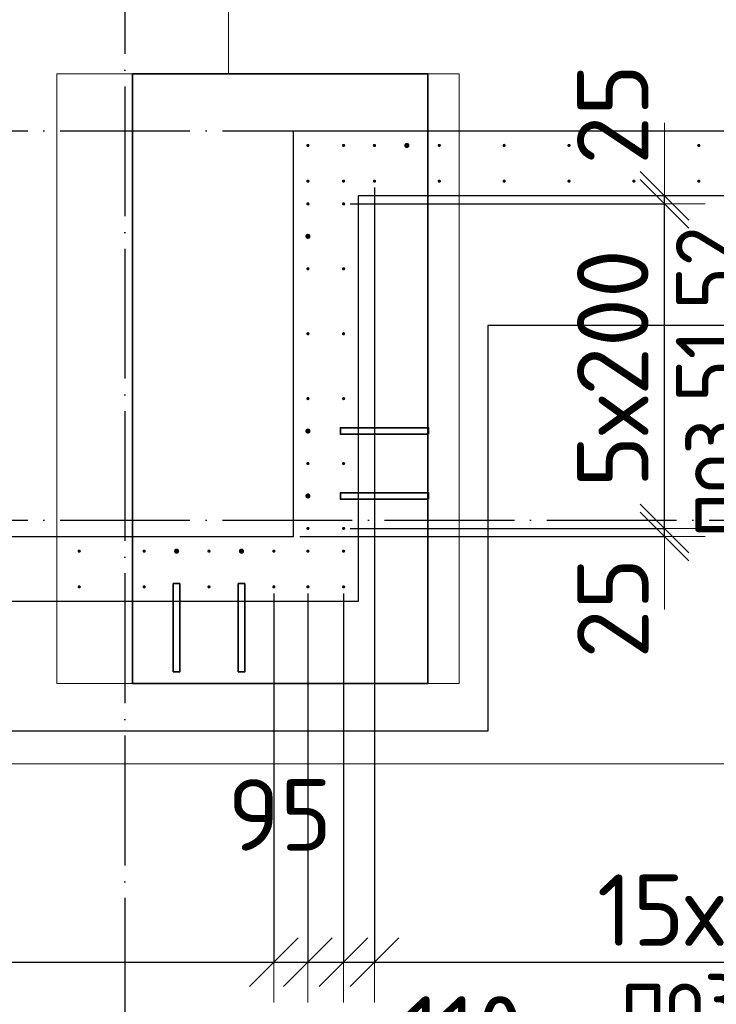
# Model space of a CAD drawing. Header units: millimetres. Extents: x 123094 to 184385, y 26948 to 48500.
# Tile 8 of 108: x 131576 to 133724, y 28509 to 31542. Entities that reach past the tile are written whole.
import ezdxf

# ---------------------------------------------------------------- set-up
doc = ezdxf.new("R2010")
doc.units = ezdxf.units.MM
doc.header["$PDMODE"] = 65
doc.linetypes.add('______11', pattern=[500, 400, -50, 0, -50])
doc.linetypes.add('______5', pattern=[1100, 800, -100, 100, -100])
for name, color, linetype, lineweight in [('Standard', 7, 'Continuous', 25), ('Арм.стержн. Выпуски', 180, 'Continuous', 35), ('Размерная линия_ общее', 7, 'Continuous', 13), ('Стена_ общее', 7, 'Continuous', 35), ('Фундамент_ общее', 7, 'Continuous', 35)]:
    doc.layers.add(name, color=color, linetype=linetype, lineweight=lineweight)
doc.layers.add('Осевая линия_ общее', color=7, linetype='______5', lineweight=13, true_color=0xa0a0a0)
doc.styles.add('ISOCPEUR', font='ISOCPEUR')
doc.dimstyles.new('DIMSTYLE_3', dxfattribs={"dimtxt": 220, "dimasz": 250, "dimexe": 0, "dimexo": 0, "dimgap": 110, "dimtad": 2, "dimdec": 0, "dimrnd": 5, "dimzin": 12, "dimdsep": 46, "dimtxsty": 'ISOCPEUR', "dimblk1": 'ALL_ML_STRICH', "dimblk2": 'ALL_ML_STRICH', "dimsah": 1, "dimcen": 0, "dimclrd": 7, "dimclre": 256, "dimclrt": 7, "dimadec": 0, "dimazin": 0, "dimtfac": 1, "dimtdec": 0, "dimtix": 1, "dimtmove": 2, "dimatfit": 3, "dimfxl": 0, "dimtzin": 0, "dimlwd": 0, "dimlwe": -3, "dimarcsym": 0})
doc.dimstyles.new('DIMSTYLE_5', dxfattribs={"dimtxt": 220, "dimasz": 250, "dimexe": 0, "dimexo": 0, "dimgap": 110, "dimtad": 2, "dimdec": 0, "dimrnd": 5, "dimzin": 12, "dimdsep": 46, "dimtxsty": 'ISOCPEUR', "dimblk1": 'ALL_ML_STRICH', "dimblk2": 'ALL_ML_STRICH', "dimsah": 1, "dimcen": 0, "dimclrd": 7, "dimclre": 256, "dimclrt": 7, "dimadec": 0, "dimazin": 0, "dimtfac": 1, "dimtdec": 0, "dimtix": 1, "dimtmove": 2, "dimatfit": 3, "dimfxl": 0, "dimtvp": 1.2, "dimtzin": 0, "dimlwd": 0, "dimlwe": -3, "dimarcsym": 0})
doc.dimstyles.new('DIMSTYLE_7', dxfattribs={"dimtxt": 220, "dimasz": 250, "dimexe": 0, "dimexo": 0, "dimgap": 110, "dimtad": 0, "dimdec": 0, "dimrnd": 5, "dimzin": 12, "dimdsep": 46, "dimtxsty": 'ISOCPEUR', "dimblk1": 'ALL_ML_STRICH', "dimblk2": 'ALL_ML_STRICH', "dimsah": 1, "dimcen": 0, "dimclrd": 7, "dimclre": 256, "dimclrt": 7, "dimadec": 0, "dimazin": 0, "dimtfac": 1, "dimtdec": 0, "dimtix": 1, "dimtmove": 2, "dimatfit": 3, "dimfxl": 0, "dimtvp": 1.2, "dimtzin": 0, "dimlwd": 0, "dimlwe": -3, "dimarcsym": 0})

# ---------------------------------------------------------------- blocks, each defined once
blk = doc.blocks.new('ALL_ML_STRICH')
at = {"color": 0, "linetype": 'ByBlock', "lineweight": -2}
for p, q in [((0, -0.5), (0, 0.5)), ((-0.3, -0.3), (0.3, 0.3)), ((-1, 0), (0.5, 0))]:
    blk.add_line(p, q, dxfattribs=at)
blk = doc.blocks.new('*D80')
at = {"layer": 'DEFPOINTS', "color": 7, "linetype": 'Continuous', "lineweight": 13, "transparency": 33554687}
for p in [(132575, 29975), (132420, 29950), (133564.8, 29950)]:
    blk.add_point(p, dxfattribs=at)
at = {"layer": 'Размерная линия_ общее', "color": 253, "linetype": 'Continuous', "lineweight": -2, "true_color": 0xa0a0a0, "transparency": 33554687}
for p, q in [((132595, 29975), (133564.8, 29975)), ((132440, 29950), (133564.8, 29950))]:
    blk.add_line(p, q, dxfattribs=at)
at = {"layer": 'Размерная линия_ общее', "color": 7, "linetype": 'Continuous', "lineweight": -2, "transparency": 33554687}
blk.add_line((133564.8, 29950), (133564.8, 29975), dxfattribs=at)
at = {"layer": 'Размерная линия_ общее', "color": 7, "linetype": 'Continuous', "lineweight": 13, "transparency": 33554687, "xscale": 250, "yscale": 250, "zscale": 250}
for p, rotation in [((133564.8, 29950), 270), ((133564.8, 29975), 90)]:
    blk.add_blockref('ALL_ML_STRICH', p, dxfattribs=dict(at, rotation=rotation))
at = {"layer": 'Размерная линия_ общее', "color": 7, "linetype": 'Continuous', "lineweight": 13, "transparency": 33554687, "insert": (133405.2, 29729.5), "char_height": 220, "width": 440, "attachment_point": 5, "rotation": 90, "style": 'ISOCPEUR'}
blk.add_mtext('\\A1;{25}', dxfattribs=at)
blk = doc.blocks.new('*D81')
at = {"layer": 'DEFPOINTS', "color": 7, "linetype": 'Continuous', "lineweight": 13, "transparency": 33554687}
for p in [(132575, 30975), (132575, 29975), (133564.8, 29975)]:
    blk.add_point(p, dxfattribs=at)
at = {"layer": 'Размерная линия_ общее', "color": 253, "linetype": 'Continuous', "lineweight": -2, "true_color": 0xa0a0a0, "transparency": 33554687}
for p, q in [((132595, 30975), (133564.8, 30975)), ((132595, 29975), (133564.8, 29975))]:
    blk.add_line(p, q, dxfattribs=at)
at = {"layer": 'Размерная линия_ общее', "color": 7, "linetype": 'Continuous', "lineweight": -2, "transparency": 33554687}
blk.add_line((133564.8, 29975), (133564.8, 30975), dxfattribs=at)
at = {"layer": 'Размерная линия_ общее', "color": 7, "linetype": 'Continuous', "lineweight": 13, "transparency": 33554687, "xscale": 250, "yscale": 250, "zscale": 250}
for p, rotation in [((133564.8, 30975), 90), ((133564.8, 29975), 270)]:
    blk.add_blockref('ALL_ML_STRICH', p, dxfattribs=dict(at, rotation=rotation))
at = {"layer": 'Размерная линия_ общее', "color": 7, "linetype": 'Continuous', "lineweight": 13, "transparency": 33554687, "insert": (133294.8, 30101), "char_height": 220, "width": 11, "attachment_point": 1, "rotation": 90, "line_spacing_factor": 0.60241, "style": 'ISOCPEUR'}
blk.add_mtext('5х200', dxfattribs=at)
blk = doc.blocks.new('*D82')
at = {"layer": 'DEFPOINTS', "color": 7, "linetype": 'Continuous', "lineweight": 13, "transparency": 33554687}
for p in [(132575, 30975), (133065.3, 31000), (133564.8, 30975)]:
    blk.add_point(p, dxfattribs=at)
at = {"layer": 'Размерная линия_ общее', "color": 253, "linetype": 'Continuous', "lineweight": -2, "true_color": 0xa0a0a0, "transparency": 33554687}
for p, q in [((132595, 30975), (133564.8, 30975)), ((133564.8, 31000), (133564.8, 31000))]:
    blk.add_line(p, q, dxfattribs=at)
at = {"layer": 'Размерная линия_ общее', "color": 7, "linetype": 'Continuous', "lineweight": -2, "transparency": 33554687}
blk.add_line((133564.8, 30975), (133564.8, 31000), dxfattribs=at)
at = {"layer": 'Размерная линия_ общее', "color": 7, "linetype": 'Continuous', "lineweight": 13, "transparency": 33554687, "xscale": 250, "yscale": 250, "zscale": 250}
for p, rotation in [((133564.8, 30975), 270), ((133564.8, 31000), 90)]:
    blk.add_blockref('ALL_ML_STRICH', p, dxfattribs=dict(at, rotation=rotation))
at = {"layer": 'Размерная линия_ общее', "color": 7, "linetype": 'Continuous', "lineweight": 13, "transparency": 33554687, "insert": (133404.7, 31250.8), "char_height": 220, "width": 440, "attachment_point": 5, "rotation": 90, "style": 'ISOCPEUR'}
blk.add_mtext('\\A1;{25}', dxfattribs=at)
blk = doc.blocks.new('*D618')
at = {"layer": 'DEFPOINTS', "color": 7, "linetype": 'Continuous', "lineweight": 13, "transparency": 33554687}
for p in [(128760, 29795), (132360, 29795), (128760, 28639)]:
    blk.add_point(p, dxfattribs=at)
at = {"layer": 'Размерная линия_ общее', "color": 253, "linetype": 'Continuous', "lineweight": -2, "true_color": 0xa0a0a0, "transparency": 33554687}
for p, q in [((128760, 29775), (128760, 28639)), ((132360, 29775), (132360, 28639))]:
    blk.add_line(p, q, dxfattribs=at)
at = {"layer": 'Размерная линия_ общее', "color": 7, "linetype": 'Continuous', "lineweight": -2, "transparency": 33554687}
blk.add_line((128760, 28639), (132360, 28639), dxfattribs=at)
at = {"layer": 'Размерная линия_ общее', "color": 7, "linetype": 'Continuous', "lineweight": 13, "transparency": 33554687, "xscale": 250, "yscale": 250, "zscale": 250, "rotation": 180}
blk.add_blockref('ALL_ML_STRICH', (128760, 28639), dxfattribs=at)
at = {"layer": 'Размерная линия_ общее', "color": 7, "linetype": 'Continuous', "lineweight": 13, "transparency": 33554687, "xscale": 250, "yscale": 250, "zscale": 250}
blk.add_blockref('ALL_ML_STRICH', (132360, 28639), dxfattribs=at)
at = {"layer": 'Размерная линия_ общее', "color": 7, "linetype": 'Continuous', "lineweight": 13, "transparency": 33554687, "insert": (129746, 28909), "char_height": 220, "width": 11, "attachment_point": 1, "line_spacing_factor": 0.60241, "style": 'ISOCPEUR'}
blk.add_mtext('18х200=3600', dxfattribs=at)
blk = doc.blocks.new('*D619')
at = {"layer": 'DEFPOINTS', "color": 7, "linetype": 'Continuous', "lineweight": 13, "transparency": 33554687}
for p in [(132360, 29795), (132465, 29795), (132360, 28639)]:
    blk.add_point(p, dxfattribs=at)
at = {"layer": 'Размерная линия_ общее', "color": 253, "linetype": 'Continuous', "lineweight": -2, "true_color": 0xa0a0a0, "transparency": 33554687}
for p, q in [((132360, 29775), (132360, 28639)), ((132465, 29775), (132465, 28639))]:
    blk.add_line(p, q, dxfattribs=at)
at = {"layer": 'Размерная линия_ общее', "color": 7, "linetype": 'Continuous', "lineweight": -2, "transparency": 33554687}
blk.add_line((132360, 28639), (132465, 28639), dxfattribs=at)
at = {"layer": 'Размерная линия_ общее', "color": 7, "linetype": 'Continuous', "lineweight": 13, "transparency": 33554687, "xscale": 250, "yscale": 250, "zscale": 250}
blk.add_blockref('ALL_ML_STRICH', (132465, 28639), dxfattribs=at)
at = {"layer": 'Размерная линия_ общее', "color": 7, "linetype": 'Continuous', "lineweight": 13, "transparency": 33554687, "xscale": 250, "yscale": 250, "zscale": 250, "rotation": 180}
blk.add_blockref('ALL_ML_STRICH', (132360, 28639), dxfattribs=at)
at = {"layer": 'Размерная линия_ общее', "color": 7, "linetype": 'Continuous', "lineweight": 13, "transparency": 33554687, "insert": (132145.8, 28367.9), "char_height": 220, "width": 660, "attachment_point": 5, "style": 'ISOCPEUR'}
blk.add_mtext('\\A1;{105}', dxfattribs=at)
blk = doc.blocks.new('*D620')
at = {"layer": 'DEFPOINTS', "color": 7, "linetype": 'Continuous', "lineweight": 13, "transparency": 33554687}
for p in [(132465, 29795), (132575, 29795), (132465, 28639)]:
    blk.add_point(p, dxfattribs=at)
at = {"layer": 'Размерная линия_ общее', "color": 253, "linetype": 'Continuous', "lineweight": -2, "true_color": 0xa0a0a0, "transparency": 33554687}
for p, q in [((132465, 29775), (132465, 28639)), ((132575, 29775), (132575, 28639))]:
    blk.add_line(p, q, dxfattribs=at)
at = {"layer": 'Размерная линия_ общее', "color": 7, "linetype": 'Continuous', "lineweight": -2, "transparency": 33554687}
blk.add_line((132465, 28639), (132575, 28639), dxfattribs=at)
at = {"layer": 'Размерная линия_ общее', "color": 7, "linetype": 'Continuous', "lineweight": 13, "transparency": 33554687, "xscale": 250, "yscale": 250, "zscale": 250}
blk.add_blockref('ALL_ML_STRICH', (132575, 28639), dxfattribs=at)
at = {"layer": 'Размерная линия_ общее', "color": 7, "linetype": 'Continuous', "lineweight": 13, "transparency": 33554687, "xscale": 250, "yscale": 250, "zscale": 250, "rotation": 180}
blk.add_blockref('ALL_ML_STRICH', (132465, 28639), dxfattribs=at)
at = {"layer": 'Размерная линия_ общее', "color": 7, "linetype": 'Continuous', "lineweight": 13, "transparency": 33554687, "insert": (132947, 28423.7), "char_height": 220, "width": 660, "attachment_point": 5, "style": 'ISOCPEUR'}
blk.add_mtext('\\A1;{110}', dxfattribs=at)
blk = doc.blocks.new('*D621')
at = {"layer": 'DEFPOINTS', "color": 7, "linetype": 'Continuous', "lineweight": 13, "transparency": 33554687}
for p in [(132670, 31045), (132575, 29795), (132575, 28639)]:
    blk.add_point(p, dxfattribs=at)
at = {"layer": 'Размерная линия_ общее', "color": 253, "linetype": 'Continuous', "lineweight": -2, "true_color": 0xa0a0a0, "transparency": 33554687}
for p, q in [((132670, 31025), (132670, 28639)), ((132575, 29775), (132575, 28639))]:
    blk.add_line(p, q, dxfattribs=at)
at = {"layer": 'Размерная линия_ общее', "color": 7, "linetype": 'Continuous', "lineweight": -2, "transparency": 33554687}
blk.add_line((132575, 28639), (132670, 28639), dxfattribs=at)
at = {"layer": 'Размерная линия_ общее', "color": 7, "linetype": 'Continuous', "lineweight": 13, "transparency": 33554687, "xscale": 250, "yscale": 250, "zscale": 250}
blk.add_blockref('ALL_ML_STRICH', (132670, 28639), dxfattribs=at)
at = {"layer": 'Размерная линия_ общее', "color": 7, "linetype": 'Continuous', "lineweight": 13, "transparency": 33554687, "xscale": 250, "yscale": 250, "zscale": 250, "rotation": 180}
blk.add_blockref('ALL_ML_STRICH', (132575, 28639), dxfattribs=at)
at = {"layer": 'Размерная линия_ общее', "color": 7, "linetype": 'Continuous', "lineweight": 13, "transparency": 33554687, "insert": (132378.5, 29092.5), "char_height": 220, "width": 440, "attachment_point": 5, "style": 'ISOCPEUR'}
blk.add_mtext('\\A1;{95}', dxfattribs=at)
blk = doc.blocks.new('*D622')
at = {"layer": 'DEFPOINTS', "color": 7, "linetype": 'Continuous', "lineweight": 13, "transparency": 33554687}
for p in [(132670, 31045), (135670, 31045), (132670, 28639)]:
    blk.add_point(p, dxfattribs=at)
at = {"layer": 'Размерная линия_ общее', "color": 253, "linetype": 'Continuous', "lineweight": -2, "true_color": 0xa0a0a0, "transparency": 33554687}
for p, q in [((132670, 31025), (132670, 28639)), ((135670, 31025), (135670, 28639))]:
    blk.add_line(p, q, dxfattribs=at)
at = {"layer": 'Размерная линия_ общее', "color": 7, "linetype": 'Continuous', "lineweight": -2, "transparency": 33554687}
blk.add_line((132670, 28639), (135670, 28639), dxfattribs=at)
at = {"layer": 'Размерная линия_ общее', "color": 7, "linetype": 'Continuous', "lineweight": 13, "transparency": 33554687, "xscale": 250, "yscale": 250, "zscale": 250, "rotation": 180}
blk.add_blockref('ALL_ML_STRICH', (132670, 28639), dxfattribs=at)
at = {"layer": 'Размерная линия_ общее', "color": 7, "linetype": 'Continuous', "lineweight": 13, "transparency": 33554687, "xscale": 250, "yscale": 250, "zscale": 250}
blk.add_blockref('ALL_ML_STRICH', (135670, 28639), dxfattribs=at)
at = {"layer": 'Размерная линия_ общее', "color": 7, "linetype": 'Continuous', "lineweight": 13, "transparency": 33554687, "insert": (133356, 28909), "char_height": 220, "width": 11, "attachment_point": 1, "line_spacing_factor": 0.60241, "style": 'ISOCPEUR'}
blk.add_mtext('15х200=3000', dxfattribs=at)

msp = doc.modelspace()

# ---------------------------------------------------------------- hatches: boundary and pattern name
at = {"layer": 'Арм.стержн. Выпуски', "linetype": 'Continuous', "lineweight": 35, "transparency": 33554687}
for color, points in [(4, [(132470, 31155), (132469.6, 31156.9), (132468.5, 31158.5), (132466.9, 31159.6), (132465, 31160), (132463.1, 31159.6), (132461.5, 31158.5), (132460.4, 31156.9), (132460, 31155), (132460.4, 31153.1), (132461.5, 31151.5), (132463.1, 31150.4), (132465, 31150), (132466.9, 31150.4), (132468.5, 31151.5), (132469.6, 31153.1)]), (4, [(132580, 31155), (132579.6, 31156.9), (132578.5, 31158.5), (132576.9, 31159.6), (132575, 31160), (132573.1, 31159.6), (132571.5, 31158.5), (132570.4, 31156.9), (132570, 31155), (132570.4, 31153.1), (132571.5, 31151.5), (132573.1, 31150.4), (132575, 31150), (132576.9, 31150.4), (132578.5, 31151.5), (132579.6, 31153.1)]), (4, [(132675, 31155), (132674.6, 31156.9), (132673.5, 31158.5), (132671.9, 31159.6), (132670, 31160), (132668.1, 31159.6), (132666.5, 31158.5), (132665.4, 31156.9), (132665, 31155), (132665.4, 31153.1), (132666.5, 31151.5), (132668.1, 31150.4), (132670, 31150), (132671.9, 31150.4), (132673.5, 31151.5), (132674.6, 31153.1)]), (7, [(132778, 31155), (132777.4, 31158.1), (132775.7, 31160.7), (132773.1, 31162.4), (132770, 31163), (132766.9, 31162.4), (132764.3, 31160.7), (132762.6, 31158.1), (132762, 31155), (132762.6, 31151.9), (132764.3, 31149.3), (132766.9, 31147.6), (132770, 31147), (132773.1, 31147.6), (132775.7, 31149.3), (132777.4, 31151.9)]), (4, [(132875, 31155), (132874.6, 31156.9), (132873.5, 31158.5), (132871.9, 31159.6), (132870, 31160), (132868.1, 31159.6), (132866.5, 31158.5), (132865.4, 31156.9), (132865, 31155), (132865.4, 31153.1), (132866.5, 31151.5), (132868.1, 31150.4), (132870, 31150), (132871.9, 31150.4), (132873.5, 31151.5), (132874.6, 31153.1)]), (4, [(133075, 31155), (133074.6, 31156.9), (133073.5, 31158.5), (133071.9, 31159.6), (133070, 31160), (133068.1, 31159.6), (133066.5, 31158.5), (133065.4, 31156.9), (133065, 31155), (133065.4, 31153.1), (133066.5, 31151.5), (133068.1, 31150.4), (133070, 31150), (133071.9, 31150.4), (133073.5, 31151.5), (133074.6, 31153.1)]), (4, [(133275, 31155), (133274.6, 31156.9), (133273.5, 31158.5), (133271.9, 31159.6), (133270, 31160), (133268.1, 31159.6), (133266.5, 31158.5), (133265.4, 31156.9), (133265, 31155), (133265.4, 31153.1), (133266.5, 31151.5), (133268.1, 31150.4), (133270, 31150), (133271.9, 31150.4), (133273.5, 31151.5), (133274.6, 31153.1)]), (4, [(133475, 31155), (133474.6, 31156.9), (133473.5, 31158.5), (133471.9, 31159.6), (133470, 31160), (133468.1, 31159.6), (133466.5, 31158.5), (133465.4, 31156.9), (133465, 31155), (133465.4, 31153.1), (133466.5, 31151.5), (133468.1, 31150.4), (133470, 31150), (133471.9, 31150.4), (133473.5, 31151.5), (133474.6, 31153.1)]), (4, [(133675, 31155), (133674.6, 31156.9), (133673.5, 31158.5), (133671.9, 31159.6), (133670, 31160), (133668.1, 31159.6), (133666.5, 31158.5), (133665.4, 31156.9), (133665, 31155), (133665.4, 31153.1), (133666.5, 31151.5), (133668.1, 31150.4), (133670, 31150), (133671.9, 31150.4), (133673.5, 31151.5), (133674.6, 31153.1)]), (4, [(132470, 31045), (132469.6, 31046.9), (132468.5, 31048.5), (132466.9, 31049.6), (132465, 31050), (132463.1, 31049.6), (132461.5, 31048.5), (132460.4, 31046.9), (132460, 31045), (132460.4, 31043.1), (132461.5, 31041.5), (132463.1, 31040.4), (132465, 31040), (132466.9, 31040.4), (132468.5, 31041.5), (132469.6, 31043.1)]), (4, [(132580, 31045), (132579.6, 31046.9), (132578.5, 31048.5), (132576.9, 31049.6), (132575, 31050), (132573.1, 31049.6), (132571.5, 31048.5), (132570.4, 31046.9), (132570, 31045), (132570.4, 31043.1), (132571.5, 31041.5), (132573.1, 31040.4), (132575, 31040), (132576.9, 31040.4), (132578.5, 31041.5), (132579.6, 31043.1)]), (4, [(132675, 31045), (132674.6, 31046.9), (132673.5, 31048.5), (132671.9, 31049.6), (132670, 31050), (132668.1, 31049.6), (132666.5, 31048.5), (132665.4, 31046.9), (132665, 31045), (132665.4, 31043.1), (132666.5, 31041.5), (132668.1, 31040.4), (132670, 31040), (132671.9, 31040.4), (132673.5, 31041.5), (132674.6, 31043.1)]), (4, [(132875, 31045), (132874.6, 31046.9), (132873.5, 31048.5), (132871.9, 31049.6), (132870, 31050), (132868.1, 31049.6), (132866.5, 31048.5), (132865.4, 31046.9), (132865, 31045), (132865.4, 31043.1), (132866.5, 31041.5), (132868.1, 31040.4), (132870, 31040), (132871.9, 31040.4), (132873.5, 31041.5), (132874.6, 31043.1)]), (4, [(133075, 31045), (133074.6, 31046.9), (133073.5, 31048.5), (133071.9, 31049.6), (133070, 31050), (133068.1, 31049.6), (133066.5, 31048.5), (133065.4, 31046.9), (133065, 31045), (133065.4, 31043.1), (133066.5, 31041.5), (133068.1, 31040.4), (133070, 31040), (133071.9, 31040.4), (133073.5, 31041.5), (133074.6, 31043.1)]), (4, [(133275, 31045), (133274.6, 31046.9), (133273.5, 31048.5), (133271.9, 31049.6), (133270, 31050), (133268.1, 31049.6), (133266.5, 31048.5), (133265.4, 31046.9), (133265, 31045), (133265.4, 31043.1), (133266.5, 31041.5), (133268.1, 31040.4), (133270, 31040), (133271.9, 31040.4), (133273.5, 31041.5), (133274.6, 31043.1)]), (4, [(133475, 31045), (133474.6, 31046.9), (133473.5, 31048.5), (133471.9, 31049.6), (133470, 31050), (133468.1, 31049.6), (133466.5, 31048.5), (133465.4, 31046.9), (133465, 31045), (133465.4, 31043.1), (133466.5, 31041.5), (133468.1, 31040.4), (133470, 31040), (133471.9, 31040.4), (133473.5, 31041.5), (133474.6, 31043.1)]), (4, [(133675, 31045), (133674.6, 31046.9), (133673.5, 31048.5), (133671.9, 31049.6), (133670, 31050), (133668.1, 31049.6), (133666.5, 31048.5), (133665.4, 31046.9), (133665, 31045), (133665.4, 31043.1), (133666.5, 31041.5), (133668.1, 31040.4), (133670, 31040), (133671.9, 31040.4), (133673.5, 31041.5), (133674.6, 31043.1)]), (4, [(132470, 30975), (132469.6, 30976.9), (132468.5, 30978.5), (132466.9, 30979.6), (132465, 30980), (132463.1, 30979.6), (132461.5, 30978.5), (132460.4, 30976.9), (132460, 30975), (132460.4, 30973.1), (132461.5, 30971.5), (132463.1, 30970.4), (132465, 30970), (132466.9, 30970.4), (132468.5, 30971.5), (132469.6, 30973.1)]), (4, [(132580, 30975), (132579.6, 30976.9), (132578.5, 30978.5), (132576.9, 30979.6), (132575, 30980), (132573.1, 30979.6), (132571.5, 30978.5), (132570.4, 30976.9), (132570, 30975), (132570.4, 30973.1), (132571.5, 30971.5), (132573.1, 30970.4), (132575, 30970), (132576.9, 30970.4), (132578.5, 30971.5), (132579.6, 30973.1)]), (7, [(132473, 30875), (132472.4, 30878.1), (132470.7, 30880.7), (132468.1, 30882.4), (132465, 30883), (132461.9, 30882.4), (132459.3, 30880.7), (132457.6, 30878.1), (132457, 30875), (132457.6, 30871.9), (132459.3, 30869.3), (132461.9, 30867.6), (132465, 30867), (132468.1, 30867.6), (132470.7, 30869.3), (132472.4, 30871.9)]), (4, [(132470, 30775), (132469.6, 30776.9), (132468.5, 30778.5), (132466.9, 30779.6), (132465, 30780), (132463.1, 30779.6), (132461.5, 30778.5), (132460.4, 30776.9), (132460, 30775), (132460.4, 30773.1), (132461.5, 30771.5), (132463.1, 30770.4), (132465, 30770), (132466.9, 30770.4), (132468.5, 30771.5), (132469.6, 30773.1)]), (4, [(132580, 30775), (132579.6, 30776.9), (132578.5, 30778.5), (132576.9, 30779.6), (132575, 30780), (132573.1, 30779.6), (132571.5, 30778.5), (132570.4, 30776.9), (132570, 30775), (132570.4, 30773.1), (132571.5, 30771.5), (132573.1, 30770.4), (132575, 30770), (132576.9, 30770.4), (132578.5, 30771.5), (132579.6, 30773.1)]), (4, [(132470, 30575), (132469.6, 30576.9), (132468.5, 30578.5), (132466.9, 30579.6), (132465, 30580), (132463.1, 30579.6), (132461.5, 30578.5), (132460.4, 30576.9), (132460, 30575), (132460.4, 30573.1), (132461.5, 30571.5), (132463.1, 30570.4), (132465, 30570), (132466.9, 30570.4), (132468.5, 30571.5), (132469.6, 30573.1)]), (4, [(132580, 30575), (132579.6, 30576.9), (132578.5, 30578.5), (132576.9, 30579.6), (132575, 30580), (132573.1, 30579.6), (132571.5, 30578.5), (132570.4, 30576.9), (132570, 30575), (132570.4, 30573.1), (132571.5, 30571.5), (132573.1, 30570.4), (132575, 30570), (132576.9, 30570.4), (132578.5, 30571.5), (132579.6, 30573.1)]), (4, [(132470, 30375), (132469.6, 30376.9), (132468.5, 30378.5), (132466.9, 30379.6), (132465, 30380), (132463.1, 30379.6), (132461.5, 30378.5), (132460.4, 30376.9), (132460, 30375), (132460.4, 30373.1), (132461.5, 30371.5), (132463.1, 30370.4), (132465, 30370), (132466.9, 30370.4), (132468.5, 30371.5), (132469.6, 30373.1)]), (4, [(132580, 30375), (132579.6, 30376.9), (132578.5, 30378.5), (132576.9, 30379.6), (132575, 30380), (132573.1, 30379.6), (132571.5, 30378.5), (132570.4, 30376.9), (132570, 30375), (132570.4, 30373.1), (132571.5, 30371.5), (132573.1, 30370.4), (132575, 30370), (132576.9, 30370.4), (132578.5, 30371.5), (132579.6, 30373.1)]), (7, [(132473, 30275), (132472.4, 30278.1), (132470.7, 30280.7), (132468.1, 30282.4), (132465, 30283), (132461.9, 30282.4), (132459.3, 30280.7), (132457.6, 30278.1), (132457, 30275), (132457.6, 30271.9), (132459.3, 30269.3), (132461.9, 30267.6), (132465, 30267), (132468.1, 30267.6), (132470.7, 30269.3), (132472.4, 30271.9)]), (4, [(132470, 30175), (132469.6, 30176.9), (132468.5, 30178.5), (132466.9, 30179.6), (132465, 30180), (132463.1, 30179.6), (132461.5, 30178.5), (132460.4, 30176.9), (132460, 30175), (132460.4, 30173.1), (132461.5, 30171.5), (132463.1, 30170.4), (132465, 30170), (132466.9, 30170.4), (132468.5, 30171.5), (132469.6, 30173.1)]), (4, [(132580, 30175), (132579.6, 30176.9), (132578.5, 30178.5), (132576.9, 30179.6), (132575, 30180), (132573.1, 30179.6), (132571.5, 30178.5), (132570.4, 30176.9), (132570, 30175), (132570.4, 30173.1), (132571.5, 30171.5), (132573.1, 30170.4), (132575, 30170), (132576.9, 30170.4), (132578.5, 30171.5), (132579.6, 30173.1)]), (7, [(132473, 30075), (132472.4, 30078.1), (132470.7, 30080.7), (132468.1, 30082.4), (132465, 30083), (132461.9, 30082.4), (132459.3, 30080.7), (132457.6, 30078.1), (132457, 30075), (132457.6, 30071.9), (132459.3, 30069.3), (132461.9, 30067.6), (132465, 30067), (132468.1, 30067.6), (132470.7, 30069.3), (132472.4, 30071.9)]), (4, [(132470, 29975), (132469.6, 29976.9), (132468.5, 29978.5), (132466.9, 29979.6), (132465, 29980), (132463.1, 29979.6), (132461.5, 29978.5), (132460.4, 29976.9), (132460, 29975), (132460.4, 29973.1), (132461.5, 29971.5), (132463.1, 29970.4), (132465, 29970), (132466.9, 29970.4), (132468.5, 29971.5), (132469.6, 29973.1)]), (4, [(132580, 29975), (132579.6, 29976.9), (132578.5, 29978.5), (132576.9, 29979.6), (132575, 29980), (132573.1, 29979.6), (132571.5, 29978.5), (132570.4, 29976.9), (132570, 29975), (132570.4, 29973.1), (132571.5, 29971.5), (132573.1, 29970.4), (132575, 29970), (132576.9, 29970.4), (132578.5, 29971.5), (132579.6, 29973.1)]), (7, [(132068, 29905), (132067.4, 29908.1), (132065.7, 29910.7), (132063.1, 29912.4), (132060, 29913), (132056.9, 29912.4), (132054.3, 29910.7), (132052.6, 29908.1), (132052, 29905), (132052.6, 29901.9), (132054.3, 29899.3), (132056.9, 29897.6), (132060, 29897), (132063.1, 29897.6), (132065.7, 29899.3), (132067.4, 29901.9)]), (7, [(132268, 29905), (132267.4, 29908.1), (132265.7, 29910.7), (132263.1, 29912.4), (132260, 29913), (132256.9, 29912.4), (132254.3, 29910.7), (132252.6, 29908.1), (132252, 29905), (132252.6, 29901.9), (132254.3, 29899.3), (132256.9, 29897.6), (132260, 29897), (132263.1, 29897.6), (132265.7, 29899.3), (132267.4, 29901.9)]), (4, [(131765, 29905), (131764.6, 29906.9), (131763.5, 29908.5), (131761.9, 29909.6), (131760, 29910), (131758.1, 29909.6), (131756.5, 29908.5), (131755.4, 29906.9), (131755, 29905), (131755.4, 29903.1), (131756.5, 29901.5), (131758.1, 29900.4), (131760, 29900), (131761.9, 29900.4), (131763.5, 29901.5), (131764.6, 29903.1)]), (4, [(131965, 29905), (131964.6, 29906.9), (131963.5, 29908.5), (131961.9, 29909.6), (131960, 29910), (131958.1, 29909.6), (131956.5, 29908.5), (131955.4, 29906.9), (131955, 29905), (131955.4, 29903.1), (131956.5, 29901.5), (131958.1, 29900.4), (131960, 29900), (131961.9, 29900.4), (131963.5, 29901.5), (131964.6, 29903.1)]), (4, [(132165, 29905), (132164.6, 29906.9), (132163.5, 29908.5), (132161.9, 29909.6), (132160, 29910), (132158.1, 29909.6), (132156.5, 29908.5), (132155.4, 29906.9), (132155, 29905), (132155.4, 29903.1), (132156.5, 29901.5), (132158.1, 29900.4), (132160, 29900), (132161.9, 29900.4), (132163.5, 29901.5), (132164.6, 29903.1)]), (4, [(132365, 29905), (132364.6, 29906.9), (132363.5, 29908.5), (132361.9, 29909.6), (132360, 29910), (132358.1, 29909.6), (132356.5, 29908.5), (132355.4, 29906.9), (132355, 29905), (132355.4, 29903.1), (132356.5, 29901.5), (132358.1, 29900.4), (132360, 29900), (132361.9, 29900.4), (132363.5, 29901.5), (132364.6, 29903.1)]), (4, [(132470, 29905), (132469.6, 29906.9), (132468.5, 29908.5), (132466.9, 29909.6), (132465, 29910), (132463.1, 29909.6), (132461.5, 29908.5), (132460.4, 29906.9), (132460, 29905), (132460.4, 29903.1), (132461.5, 29901.5), (132463.1, 29900.4), (132465, 29900), (132466.9, 29900.4), (132468.5, 29901.5), (132469.6, 29903.1)]), (4, [(132580, 29905), (132579.6, 29906.9), (132578.5, 29908.5), (132576.9, 29909.6), (132575, 29910), (132573.1, 29909.6), (132571.5, 29908.5), (132570.4, 29906.9), (132570, 29905), (132570.4, 29903.1), (132571.5, 29901.5), (132573.1, 29900.4), (132575, 29900), (132576.9, 29900.4), (132578.5, 29901.5), (132579.6, 29903.1)]), (4, [(131765, 29795), (131764.6, 29796.9), (131763.5, 29798.5), (131761.9, 29799.6), (131760, 29800), (131758.1, 29799.6), (131756.5, 29798.5), (131755.4, 29796.9), (131755, 29795), (131755.4, 29793.1), (131756.5, 29791.5), (131758.1, 29790.4), (131760, 29790), (131761.9, 29790.4), (131763.5, 29791.5), (131764.6, 29793.1)]), (4, [(131965, 29795), (131964.6, 29796.9), (131963.5, 29798.5), (131961.9, 29799.6), (131960, 29800), (131958.1, 29799.6), (131956.5, 29798.5), (131955.4, 29796.9), (131955, 29795), (131955.4, 29793.1), (131956.5, 29791.5), (131958.1, 29790.4), (131960, 29790), (131961.9, 29790.4), (131963.5, 29791.5), (131964.6, 29793.1)]), (4, [(132165, 29795), (132164.6, 29796.9), (132163.5, 29798.5), (132161.9, 29799.6), (132160, 29800), (132158.1, 29799.6), (132156.5, 29798.5), (132155.4, 29796.9), (132155, 29795), (132155.4, 29793.1), (132156.5, 29791.5), (132158.1, 29790.4), (132160, 29790), (132161.9, 29790.4), (132163.5, 29791.5), (132164.6, 29793.1)]), (4, [(132365, 29795), (132364.6, 29796.9), (132363.5, 29798.5), (132361.9, 29799.6), (132360, 29800), (132358.1, 29799.6), (132356.5, 29798.5), (132355.4, 29796.9), (132355, 29795), (132355.4, 29793.1), (132356.5, 29791.5), (132358.1, 29790.4), (132360, 29790), (132361.9, 29790.4), (132363.5, 29791.5), (132364.6, 29793.1)]), (4, [(132470, 29795), (132469.6, 29796.9), (132468.5, 29798.5), (132466.9, 29799.6), (132465, 29800), (132463.1, 29799.6), (132461.5, 29798.5), (132460.4, 29796.9), (132460, 29795), (132460.4, 29793.1), (132461.5, 29791.5), (132463.1, 29790.4), (132465, 29790), (132466.9, 29790.4), (132468.5, 29791.5), (132469.6, 29793.1)]), (4, [(132580, 29795), (132579.6, 29796.9), (132578.5, 29798.5), (132576.9, 29799.6), (132575, 29800), (132573.1, 29799.6), (132571.5, 29798.5), (132570.4, 29796.9), (132570, 29795), (132570.4, 29793.1), (132571.5, 29791.5), (132573.1, 29790.4), (132575, 29790), (132576.9, 29790.4), (132578.5, 29791.5), (132579.6, 29793.1)])]:
    msp.add_hatch(color=color, dxfattribs=at).paths.add_polyline_path(points)

# ---------------------------------------------------------------- linework, layer by layer
at = {"layer": 'Standard', "color": 52, "linetype": 'Continuous', "lineweight": 13, "transparency": 33554687}
for p, q in [((131924, 31375.6), (132834.6, 31375.6)), ((131924, 31375.6), (132834.6, 31375.6)), ((131924, 29497.5), (131924, 31375.6)), ((131924, 31375.6), (131924, 29497.5)), ((132834.6, 29497.5), (132834.6, 31375.6)), ((132834.6, 31375.6), (132834.6, 29497.5)), ((131924, 29497.5), (132834.6, 29497.5)), ((131924, 29497.5), (132834.6, 29497.5))]:
    msp.add_line(p, q, dxfattribs=at)
at = {"layer": 'Standard', "color": 52, "linetype": 'Continuous', "lineweight": 35, "transparency": 33554687}
for p, q in [((131924, 31375.6), (132834.6, 31375.6)), ((131924, 31375.6), (132834.6, 31375.6)), ((131924, 29497.5), (131924, 31375.6)), ((131924, 31375.6), (131924, 29497.5)), ((132834.6, 29497.5), (132834.6, 31375.6)), ((132834.6, 31375.6), (132834.6, 29497.5)), ((131924, 29497.5), (132834.6, 29497.5)), ((131924, 29497.5), (132834.6, 29497.5))]:
    msp.add_line(p, q, dxfattribs=at)
at = {"layer": 'Standard', "color": 7, "linetype": 'Continuous', "lineweight": 13, "transparency": 33554687}
for points in [[(125100, 29250), (167980, 29250), (167980, 48500), (125100, 48500), (125100, 29250)], [(132220.3, 31375.6), (132220.3, 31805.6), (132600.3, 31805.6)]]:
    msp.add_lwpolyline(points, dxfattribs=at)
msp.add_lwpolyline([(131690.8, 31375.6), (132931.8, 31375.6), (132931.8, 29497.5), (131690.8, 29497.5), (131690.8, 31375.6)], close=True, dxfattribs=at)
at = {"layer": 'Арм.стержн. Выпуски', "color": 7, "linetype": 'Continuous', "lineweight": 35, "transparency": 33554687}
for points in [[(132837, 30265), (132565, 30265), (132565, 30285), (132837, 30285), (132837, 30265)], [(132837, 30065), (132565, 30065), (132565, 30085), (132837, 30085), (132837, 30065)], [(132050, 29533), (132050, 29805), (132070, 29805), (132070, 29533), (132050, 29533)], [(132250, 29533), (132250, 29805), (132270, 29805), (132270, 29533), (132250, 29533)]]:
    msp.add_lwpolyline(points, dxfattribs=at)
at = {"layer": 'Осевая линия_ общее', "color": 253, "linetype": '______11', "lineweight": -3, "true_color": 0xa0a0a0, "transparency": 33554687}
for p, q in [((131900, 46340), (131900, 27662.1)), ((125200, 31200), (169325.4, 31200)), ((125200, 30000), (169325.4, 30000))]:
    msp.add_line(p, q, dxfattribs=at)
at = {"layer": 'Стена_ общее', "color": 7, "linetype": 'Continuous', "lineweight": 25, "transparency": 33554687}
for p, q in [((132420, 29950), (132420, 31200)), ((132420, 31200), (132620, 31200)), ((132420, 29950), (132420, 31200)), ((132420, 31200), (132620, 31200)), ((132620, 31200), (135720, 31200)), ((132620, 31200), (135720, 31200)), ((132620, 31000), (132620, 29950)), ((139020, 31000), (132620, 31000)), ((132620, 31000), (132620, 29950)), ((139020, 31000), (132620, 31000)), ((128700, 29950), (132420, 29950)), ((128700, 29950), (132420, 29950)), ((132620, 29950), (132620, 29750)), ((132620, 29950), (132620, 29750)), ((132620, 29750), (128700, 29750)), ((132620, 29750), (128700, 29750))]:
    msp.add_line(p, q, dxfattribs=at)
at = {"layer": 'Фундамент_ общее', "color": 7, "lineweight": 25, "transparency": 33554687}
for p, q in [((133020, 30600), (133020, 29350)), ((138620, 30600), (133020, 30600)), ((133020, 29350), (128100, 29350))]:
    msp.add_line(p, q, dxfattribs=at)
at = {"layer": 'Фундамент_ общее', "color": 7, "linetype": 'Continuous', "lineweight": 25, "transparency": 33554687}
for p, q in [((133020, 30600), (133020, 29350)), ((138620, 30600), (133020, 30600)), ((133020, 29350), (128100, 29350))]:
    msp.add_line(p, q, dxfattribs=at)

# ---------------------------------------------------------------- texts
at = {"layer": 'Standard', "color": 7, "linetype": 'Continuous', "lineweight": 13, "transparency": 33554687, "insert": (133846.2, 29945.3), "char_height": 200, "width": 1048.166, "attachment_point": 7, "rotation": 90, "style": 'ISOCPEUR'}
msp.add_mtext('\\A1;{\\fISOCPEUR|i0|b0;\\H200.000000;\\W0.909091;\\C7;поз.51,52}\\P', dxfattribs=at)
at = {"layer": 'Standard', "color": 7, "linetype": 'Continuous', "lineweight": 13, "transparency": 33554687, "insert": (133428.3, 28385.3), "char_height": 200, "width": 1048.166, "attachment_point": 7, "style": 'ISOCPEUR'}
msp.add_mtext('\\A1;{\\fISOCPEUR|i0|b0;\\H200.000000;\\W0.909091;\\C7;поз.51,52}\\P', dxfattribs=at)

# ---------------------------------------------------------------- dimensions: what is measured, and where the dimension line sits
at = {"layer": 'Размерная линия_ общее', "color": 7, "linetype": 'Continuous', "lineweight": 13, "transparency": 33554687}
for base, p1, p2, picture, middle in [((133564.8, 31000), (132595, 30975), (133564.8, 31000), '*D82', (133404.7, 31250.8)), ((133564.8, 29975), (132440, 29950), (132595, 29975), '*D80', (133405.2, 29729.5))]:
    dim = msp.add_linear_dim(base=base, p1=p1, p2=p2, angle=90, dimstyle='DIMSTYLE_5', override={"dimpost": '<>', "dimclrd": 7, "dimclre": 253, "dimclrt": 7, "dimlwd": 0, "dimlwe": 65533}, dxfattribs=at)
    dim.commit()
    dim.dimension.update_dxf_attribs({"geometry": picture, "text_midpoint": middle, "dimtype": 160})
dim = msp.add_linear_dim(base=(133564.8, 30975), p1=(132595, 29975), p2=(132595, 30975), angle=90, text='5х200', dimstyle='DIMSTYLE_3', override={"dimpost": '<>', "dimclrd": 7, "dimclre": 253, "dimclrt": 7, "dimlwd": 0, "dimlwe": 65533}, dxfattribs=at)
dim.commit()
dim.dimension.update_dxf_attribs({"geometry": '*D81', "text_midpoint": (133454.8, 30475), "dimtype": 160})
for base, p1, p2, dimstyle, picture, middle in [((132670, 28639), (132575, 29775), (132670, 31025), 'DIMSTYLE_5', '*D621', (132378.5, 29092.5)), ((132465, 28639), (132360, 29775), (132465, 29775), 'DIMSTYLE_7', '*D619', (132145.8, 28367.9)), ((132575, 28639), (132465, 29775), (132575, 29775), 'DIMSTYLE_7', '*D620', (132947, 28423.7))]:
    dim = msp.add_linear_dim(base=base, p1=p1, p2=p2, dimstyle=dimstyle, override={"dimpost": '<>', "dimclrd": 7, "dimclre": 253, "dimclrt": 7, "dimlwd": 0, "dimlwe": 65533}, dxfattribs=at)
    dim.commit()
    dim.dimension.update_dxf_attribs({"geometry": picture, "text_midpoint": middle, "dimtype": 160})
for base, p1, p2, text, picture, middle in [((135670, 28639), (132670, 31025), (135670, 31025), '15х200=3000', '*D622', (134170, 28749)), ((132360, 28639), (128760, 29775), (132360, 29775), '18х200=3600', '*D618', (130560, 28749))]:
    dim = msp.add_linear_dim(base=base, p1=p1, p2=p2, text=text, dimstyle='DIMSTYLE_3', override={"dimpost": '<>', "dimclrd": 7, "dimclre": 253, "dimclrt": 7, "dimlwd": 0, "dimlwe": 65533}, dxfattribs=at)
    dim.commit()
    dim.dimension.update_dxf_attribs({"geometry": picture, "text_midpoint": middle, "dimtype": 160})

doc.saveas('drawing.dxf')
